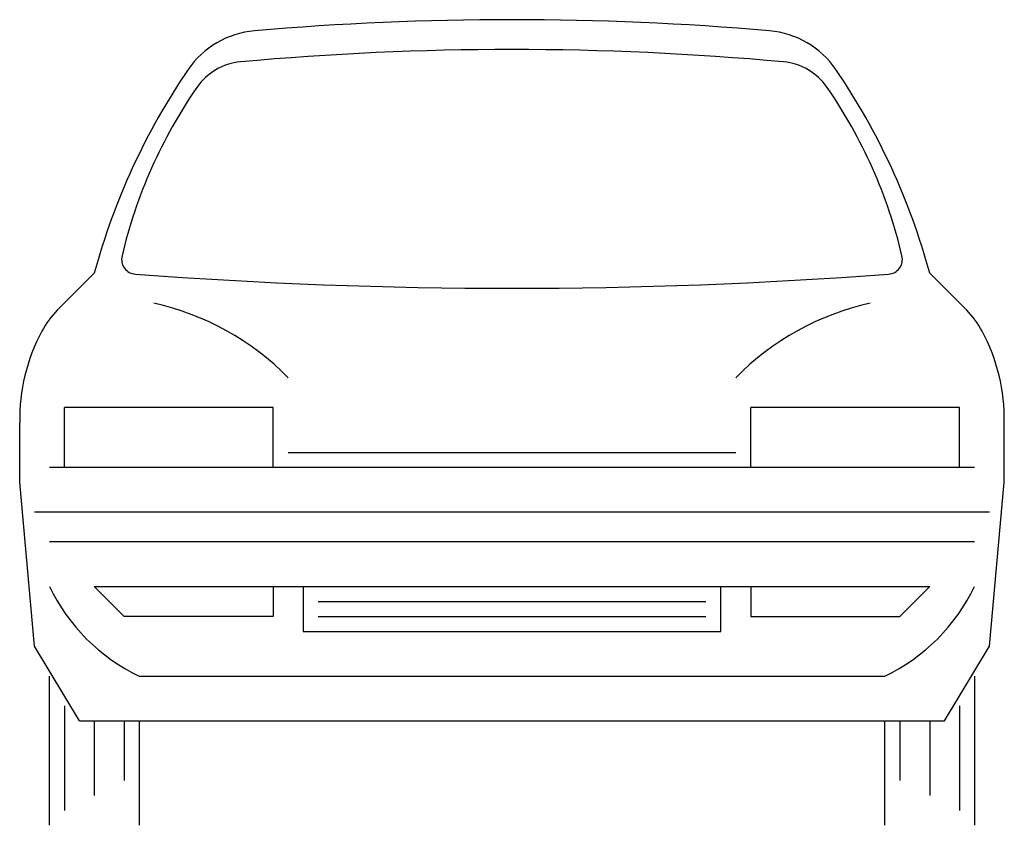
# Model space of a CAD drawing. Extents: x 362 to 428, y 18 to 72.
import ezdxf

# ---------------------------------------------------------------- set-up
doc = ezdxf.new("R2010")
doc.units = 0
doc.layers.get('0').update_dxf_attribs({"linetype": 'CONTINUOUS'})
doc.layers.add('CAR_DTL', color=7, linetype='CONTINUOUS')

msp = doc.modelspace()

# ---------------------------------------------------------------- linework, layer by layer
at = {"color": 0}
for p, q in [((364.520835, 52.520835), (367, 55)), ((425.479165, 52.520835), (423, 55)), ((365, 42), (365, 46)), ((379, 46), (365, 46)), ((379, 42), (379, 46)), ((411, 42), (411, 46)), ((425, 46), (411, 46)), ((425, 42), (425, 46)), ((362, 41), (362, 45)), ((428, 41), (428, 45)), ((364, 42), (426, 42)), ((363, 30), (362, 41)), ((427, 30), (428, 41)), ((367, 34), (423, 34)), ((366, 25), (363, 30)), ((424, 25), (427, 30)), ((364, 18), (364, 28)), ((370, 28), (420, 28)), ((426, 28), (426, 18)), ((366, 25), (424, 25)), ((370, 25), (370, 18)), ((420, 18), (420, 25))]:
    msp.add_line(p, q, dxfattribs=at)
for centre, radius, start, end in [((395, -128.5), 200.5, 85.058036, 94.941964), ((378.244481, 65.27694), 6, 94.941964, 145.67126), ((411.755519, 65.27694), 6, 34.32874, 85.058036), ((395, -130.5), 200.5, 84.793687, 95.208191), ((410.5, 43.25), 45.058989, 145.67126, 164.884287), ((377.162723, 65.188736), 4, 95.208191, 145.371184), ((412.837277, 65.188736), 4, 34.628816, 84.791809), ((379.5, 43.25), 45.058989, 15.115713, 34.32874), ((401.28913, 48.527128), 33.320517, 145.371184, 166.741157), ((388.71087, 48.527128), 33.320517, 13.258843, 34.628816), ((369.830153, 55.939859), 1, 166.741157, 265.723063), ((420.169847, 55.939859), 1, 274.276937, 13.258843), ((395, 392.5), 338.5, 265.723063, 274.276937), ((368.763475, 48.278194), 6, 135, 151.74529), ((421.236525, 48.278194), 6, 28.25471, 45), ((374.424337, 45.235904), 12.426577, 151.74529, 181.087757), ((415.575663, 45.235904), 12.426577, 358.912243, 28.25471), ((375.5, 39.5), 12.747549, 205.559965, 244.440035), ((414.5, 39.5), 12.747549, 295.559965, 334.440035)]:
    msp.add_arc(centre, radius, start, end, dxfattribs=at)
at = {"layer": 'CAR_DTL', "color": 0}
for p, q in [((380, 43), (410, 43)), ((427, 39), (363, 39)), ((426, 37), (364, 37)), ((369, 32), (367, 34)), ((379, 34), (379, 32)), ((381, 34), (381, 31)), ((409, 31), (409, 34)), ((411, 34), (411, 32)), ((421, 32), (423, 34)), ((382, 33), (408, 33)), ((379, 32), (369, 32)), ((382, 32), (408, 32)), ((411, 32), (421, 32)), ((381, 31), (409, 31)), ((365, 26), (365, 19)), ((425, 26), (425, 19)), ((367, 25), (367, 20)), ((369, 25), (369, 21)), ((421, 25), (421, 21)), ((423, 25), (423, 20))]:
    msp.add_line(p, q, dxfattribs=at)
for centre, start, end in [((367.021894, 35.239409), 44.515811, 77.374981), ((422.978106, 35.239409), 102.625019, 135.484189)]:
    msp.add_arc(centre, 18.200657, start, end, dxfattribs=at)

doc.saveas('drawing.dxf')
